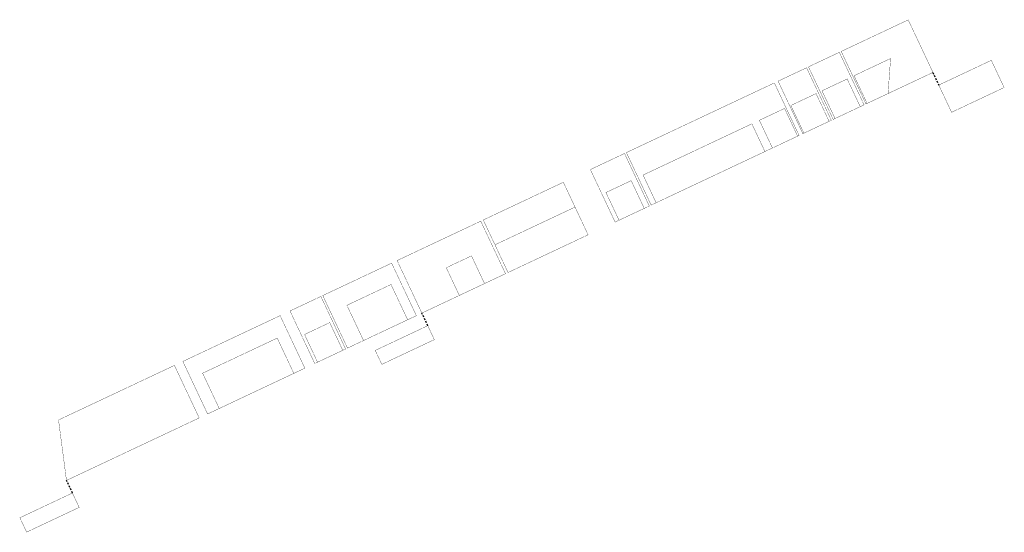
# Model space of a CAD drawing. Extents: x 57.4 to 128.1, y 24.9 to 61.7.
import ezdxf

# ---------------------------------------------------------------- set-up
doc = ezdxf.new("R2010")
doc.units = 0
doc.linetypes.add('VERDECKT2', pattern=[0.1875, 0.125, -0.0625])
doc.layers.add('A_11_MERK', color=7, linetype='Continuous')

msp = doc.modelspace()

# ---------------------------------------------------------------- linework, layer by layer
at = {"layer": 'A_11_MERK', "color": 230, "linetype": 'VERDECKT2', "const_width": 0.02}
for points in [[(123.011, 57.926), (121.234, 61.699), (116.424, 59.434), (118.2, 55.661)], [(118.064, 55.597), (116.288, 59.37), (114.071, 58.326), (115.848, 54.553)], [(128.12, 56.84), (127.2, 58.794), (123.427, 57.017), (124.348, 55.063)], [(115.712, 54.489), (113.936, 58.262), (111.891, 57.299), (113.668, 53.527)], [(113.396, 53.399), (111.62, 57.171), (100.998, 52.17), (102.775, 48.397)], [(102.639, 48.333), (100.863, 52.106), (98.411, 50.951), (100.187, 47.179)], [(98.247, 46.265), (96.47, 50.038), (90.721, 47.33), (92.497, 43.557)], [(92.316, 43.472), (90.54, 47.245), (84.533, 44.416), (86.309, 40.643)], [(85.916, 40.458), (84.14, 44.231), (79.195, 41.902), (80.971, 38.13)], [(80.836, 38.066), (79.059, 41.839), (76.843, 40.795), (78.619, 37.022)], [(77.908, 36.687), (76.132, 40.46), (69.149, 37.172), (70.925, 33.399)], [(82.963, 37.962), (86.735, 39.739), (87.206, 38.738), (83.434, 36.962)], [(68.544, 36.887), (60.221, 32.968), (60.792, 28.627), (70.11, 33.015), (70.321, 33.114)], [(61.704, 26.691), (61.218, 27.722), (57.445, 25.946), (57.931, 24.915)]]:
    msp.add_lwpolyline(points, close=True, dxfattribs=at)
at = {"layer": 'A_11_MERK', "color": 151, "linetype": 'VERDECKT2', "const_width": 0.02}
for points in [[(119.969, 58.926), (117.344, 57.689), (118.281, 55.699), (119.785, 56.407)], [(116.851, 57.457), (115.042, 56.605), (115.979, 54.615), (117.788, 55.467)], [(114.617, 56.405), (112.807, 55.553), (113.744, 53.563), (115.554, 54.415)], [(112.355, 55.34), (110.545, 54.488), (111.483, 52.498), (113.292, 53.35)], [(110.007, 54.235), (102.195, 50.556), (103.132, 48.565), (110.944, 52.244)], [(101.341, 50.154), (99.531, 49.301), (100.469, 47.311), (102.278, 48.163)], [(97.31, 48.255), (91.56, 45.548), (92.497, 43.557), (98.247, 46.265)], [(89.873, 44.753), (88.063, 43.901), (89, 41.911), (90.81, 42.763)], [(84.096, 42.696), (80.929, 41.205), (82.122, 38.672), (85.289, 40.163)], [(79.695, 39.96), (77.885, 39.108), (78.823, 37.118), (80.632, 37.97)], [(77.117, 36.315), (75.924, 38.848), (70.568, 36.326), (71.761, 33.793)]]:
    msp.add_lwpolyline(points, close=True, dxfattribs=at)
at = {"layer": 'A_11_MERK', "color": 230, "linetype": 'VERDECKT2'}
for points in [[(123.001, 57.922), (123.427, 57.017)], [(86.735, 39.739), (86.309, 40.643)], [(61.218, 27.722), (60.792, 28.627)]]:
    msp.add_lwpolyline(points, dxfattribs=at)

doc.saveas('drawing.dxf')
